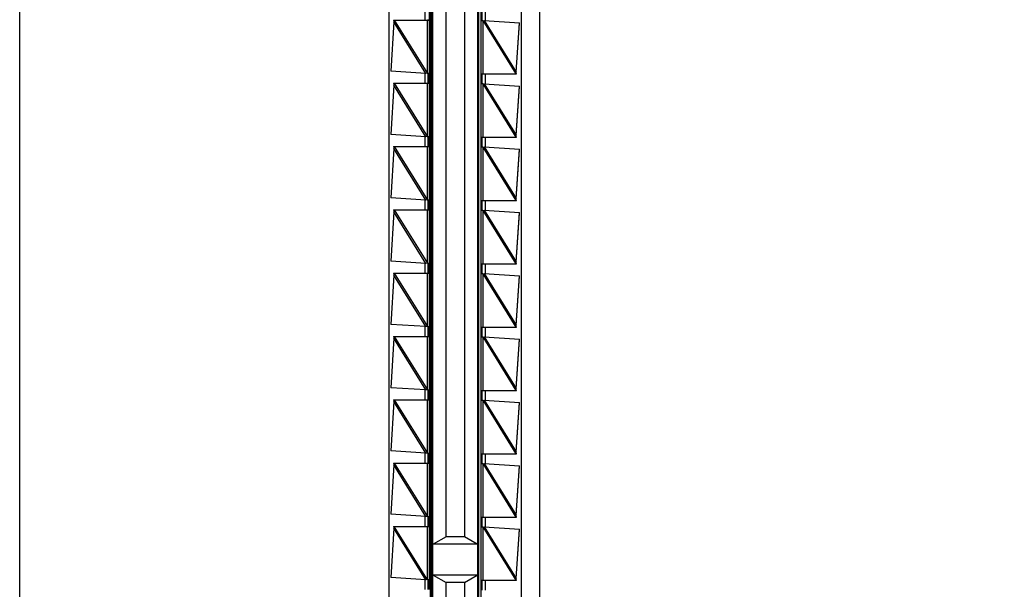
# Model space of a CAD drawing. Header units: inches. Extents: x 0 to 22, y 0 to 17.
# Tile 16 of 21: x 16.1 to 17.6, y 9.2 to 10. Entities that reach past the tile are written whole.
import ezdxf

# ---------------------------------------------------------------- set-up
doc = ezdxf.new("R2010")
doc.units = ezdxf.units.IN
doc.header["$LTSCALE"] = 1.21
doc.header["$MEASUREMENT"] = 0
doc.layers.get('0').update_dxf_attribs({"linetype": 'CONTINUOUS'})
doc.layers.add('DIMENSIONS', color=7, linetype='CONTINUOUS')
doc.styles.get("Standard").update_dxf_attribs({"font": 'txt', "width": 0.8})
doc.dimstyles.new('DIMSTYLE_1', dxfattribs={"dimtxt": 0.125, "dimasz": 0.18, "dimexe": 0.18, "dimexo": 0.0625, "dimgap": 0.09, "dimtad": 0, "dimtih": 1, "dimtoh": 1, "dimdec": 3, "dimzin": 4, "dimdsep": 46, "dimtxsty": 'STANDARD', "dimblk": '_FILLED', "dimblk1": '_FILLED', "dimblk2": '_FILLED', "dimcen": 0.09, "dimadec": 0, "dimazin": 0, "dimtp": 0.01, "dimtm": 0.01, "dimtfac": 1, "dimtdec": 3, "dimtofl": 0, "dimtmove": 0, "dimatfit": 3, "dimldrblk": '_FILLED', "dimfxl": 1, "dimtolj": 1, "dimtzin": 4, "dimarcsym": 0})

# ---------------------------------------------------------------- blocks, each defined once
blk = doc.blocks.new('*D20')
at = {"layer": 'DIMENSIONS', "color": 2, "linetype": 'CONTINUOUS'}
blk.add_line((16.3955, 11.4967), (17.5404, 11.4967), dxfattribs=at)
at = {"layer": 'DIMENSIONS', "color": 2, "linetype": 'CONTINUOUS', "insert": (17.6029, 11.5592), "char_height": 0.125, "width": 1.425, "attachment_point": 1, "line_spacing_factor": 0.9}
blk.add_mtext('4.822{\\Ftxt.shx;\\W1.000000;\\H0.125000; }[122.48]', dxfattribs=at)
blk = doc.blocks.new('_FILLED')
at = {"color": 0, "linetype": 'BYBLOCK'}
blk.add_solid([(0, 0), (-1, 0.1736), (-1, -0.1736)], dxfattribs=at)
blk = doc.blocks.new('*D22')
at = {"layer": 'DIMENSIONS', "color": 2, "linetype": 'CONTINUOUS'}
blk.add_line((16.2079, 11.6843), (16.2079, 12.3062), dxfattribs=at)
at = {"layer": 'DIMENSIONS', "color": 2, "linetype": 'CONTINUOUS', "insert": (16.1454, 12.3687), "char_height": 0.125, "width": 1.225, "attachment_point": 1, "rotation": 90, "line_spacing_factor": 0.9}
blk.add_mtext('.502{\\Ftxt.shx;\\W1.000000;\\H0.125000; }[12.75]', dxfattribs=at)

msp = doc.modelspace()

# ---------------------------------------------------------------- linework, layer by layer
at = {"color": 7, "linetype": 'CONTINUOUS'}
for p, q in [((16.0729, 6.6799), (16.0729, 11.4915)), ((16.8529, 11.4915), (16.8529, 6.6799)), ((16.7599, 10.8652), (16.7599, 7.3062)), ((16.6269, 10.814), (16.6269, 7.3574)), ((16.6929, 7.3562), (16.6929, 10.8152)), ((16.8259, 7.3574), (16.8259, 10.8141)), ((16.6886, 10.7887), (16.6886, 7.3827)), ((16.6909, 10.7862), (16.6909, 7.3862)), ((16.7649, 10.7887), (16.7649, 7.3827)), ((16.7619, 7.3852), (16.7619, 10.7852)), ((16.7126, 9.2529), (16.7126, 10.7652)), ((16.7402, 10.7652), (16.7402, 9.2529)), ((16.7669, 10.0277), (16.7669, 10.0427)), ((16.6341, 10.0259), (16.6296, 9.9518)), ((16.634, 10.0287), (16.6878, 10.0287)), ((16.634, 10.0287), (16.6341, 10.0267)), ((16.6348, 10.0287), (16.6341, 10.0259)), ((16.6341, 10.0261), (16.6341, 10.0259)), ((16.6858, 10.0287), (16.6859, 10.0296)), ((16.7679, 10.0277), (16.7649, 10.0277)), ((16.7679, 10.0277), (16.7701, 10.0281)), ((16.7701, 10.0281), (16.823, 10.0246)), ((16.8181, 9.9506), (16.823, 10.0246)), ((16.8181, 9.9502), (16.823, 10.024)), ((16.6825, 9.9484), (16.6296, 9.9518)), ((16.6847, 9.9487), (16.6825, 9.9484)), ((16.6847, 9.9487), (16.6878, 9.9487)), ((16.6859, 9.9478), (16.6858, 9.9487)), ((16.6859, 9.9478), (16.6859, 9.9346)), ((16.6859, 9.9346), (16.6859, 9.9478)), ((16.6909, 9.9537), (16.6886, 9.9537)), ((16.7649, 9.9477), (16.8183, 9.9477)), ((16.7669, 9.9327), (16.7669, 9.9477)), ((16.8174, 9.9477), (16.8181, 9.9506)), ((16.8181, 9.9501), (16.8181, 9.9502)), ((16.8181, 9.9498), (16.8181, 9.9501)), ((16.8183, 9.9477), (16.8181, 9.9498)), ((16.6341, 9.9309), (16.6296, 9.8568)), ((16.634, 9.9337), (16.6878, 9.9337)), ((16.634, 9.9337), (16.6341, 9.9317)), ((16.6348, 9.9337), (16.6341, 9.9309)), ((16.6341, 9.9311), (16.6341, 9.9309)), ((16.6858, 9.9337), (16.6859, 9.9346)), ((16.7679, 9.9327), (16.7649, 9.9327)), ((16.7679, 9.9327), (16.7701, 9.9331)), ((16.7701, 9.9331), (16.823, 9.9296)), ((16.8181, 9.8556), (16.823, 9.9296)), ((16.8181, 9.8552), (16.823, 9.929)), ((16.6886, 9.8947), (16.6909, 9.8947)), ((16.6825, 9.8534), (16.6296, 9.8568)), ((16.8174, 9.8527), (16.8181, 9.8556)), ((16.8181, 9.8551), (16.8181, 9.8552)), ((16.8181, 9.8548), (16.8181, 9.8551)), ((16.6847, 9.8537), (16.6825, 9.8534)), ((16.6847, 9.8537), (16.6878, 9.8537)), ((16.6859, 9.8528), (16.6858, 9.8537)), ((16.6859, 9.8528), (16.6859, 9.8396)), ((16.6859, 9.8396), (16.6859, 9.8528)), ((16.6886, 9.8542), (16.6909, 9.8542)), ((16.7649, 9.8527), (16.8183, 9.8527)), ((16.7669, 9.8377), (16.7669, 9.8527)), ((16.8183, 9.8527), (16.8181, 9.8548)), ((16.6341, 9.8359), (16.6296, 9.7618)), ((16.634, 9.8387), (16.6878, 9.8387)), ((16.634, 9.8387), (16.6341, 9.8367)), ((16.6348, 9.8387), (16.6341, 9.8359)), ((16.6341, 9.8361), (16.6341, 9.8359)), ((16.6858, 9.8387), (16.6859, 9.8396)), ((16.7679, 9.8377), (16.7649, 9.8377)), ((16.7679, 9.8377), (16.7701, 9.8381)), ((16.7701, 9.8381), (16.823, 9.8346)), ((16.8181, 9.7606), (16.823, 9.8346)), ((16.8181, 9.7602), (16.823, 9.834)), ((16.6886, 9.8172), (16.6909, 9.8172)), ((16.6886, 9.7767), (16.6909, 9.7767)), ((16.6825, 9.7584), (16.6296, 9.7618)), ((16.6847, 9.7587), (16.6825, 9.7584)), ((16.6847, 9.7587), (16.6878, 9.7587)), ((16.6859, 9.7578), (16.6858, 9.7587)), ((16.6859, 9.7578), (16.6859, 9.7446)), ((16.6859, 9.7446), (16.6859, 9.7578)), ((16.7649, 9.7577), (16.8183, 9.7577)), ((16.7669, 9.7427), (16.7669, 9.7577)), ((16.8174, 9.7577), (16.8181, 9.7606)), ((16.8181, 9.7601), (16.8181, 9.7602)), ((16.8181, 9.7598), (16.8181, 9.7601)), ((16.8183, 9.7577), (16.8181, 9.7598)), ((16.6341, 9.7409), (16.6296, 9.6668)), ((16.634, 9.7437), (16.6878, 9.7437)), ((16.634, 9.7437), (16.6341, 9.7417)), ((16.6348, 9.7437), (16.6341, 9.7409)), ((16.6341, 9.7411), (16.6341, 9.7409)), ((16.6858, 9.7437), (16.6859, 9.7446)), ((16.7679, 9.7427), (16.7649, 9.7427)), ((16.7679, 9.7427), (16.7701, 9.7431)), ((16.7701, 9.7431), (16.823, 9.7396)), ((16.8181, 9.6656), (16.823, 9.7396)), ((16.8181, 9.6652), (16.823, 9.739)), ((16.6909, 9.7177), (16.6886, 9.7177)), ((16.6825, 9.6634), (16.6296, 9.6668)), ((16.6847, 9.6637), (16.6825, 9.6634)), ((16.6847, 9.6637), (16.6878, 9.6637)), ((16.6859, 9.6628), (16.6858, 9.6637)), ((16.8174, 9.6627), (16.8181, 9.6656)), ((16.8181, 9.6651), (16.8181, 9.6652)), ((16.8181, 9.6648), (16.8181, 9.6651)), ((16.8183, 9.6627), (16.8181, 9.6648)), ((16.634, 9.6487), (16.6878, 9.6487)), ((16.634, 9.6487), (16.6341, 9.6467)), ((16.6348, 9.6487), (16.6341, 9.6459)), ((16.6858, 9.6487), (16.6859, 9.6496)), ((16.6859, 9.6628), (16.6859, 9.6496)), ((16.6859, 9.6496), (16.6859, 9.6628)), ((16.7649, 9.6627), (16.8183, 9.6627)), ((16.7669, 9.6477), (16.7669, 9.6627)), ((16.6341, 9.6459), (16.6296, 9.5718)), ((16.6341, 9.6461), (16.6341, 9.6459)), ((16.6909, 9.6387), (16.6886, 9.6387)), ((16.7679, 9.6477), (16.7649, 9.6477)), ((16.7679, 9.6477), (16.7701, 9.6481)), ((16.7701, 9.6481), (16.823, 9.6446)), ((16.8181, 9.5706), (16.823, 9.6446)), ((16.8181, 9.5702), (16.823, 9.644)), ((16.6886, 9.5797), (16.6909, 9.5797)), ((16.6825, 9.5684), (16.6296, 9.5718)), ((16.6847, 9.5687), (16.6825, 9.5684)), ((16.6847, 9.5687), (16.6878, 9.5687)), ((16.6859, 9.5678), (16.6858, 9.5687)), ((16.6859, 9.5678), (16.6859, 9.5546)), ((16.6859, 9.5546), (16.6859, 9.5678)), ((16.7649, 9.5677), (16.8183, 9.5677)), ((16.7669, 9.5527), (16.7669, 9.5677)), ((16.8174, 9.5677), (16.8181, 9.5706)), ((16.8181, 9.5701), (16.8181, 9.5702)), ((16.8181, 9.5698), (16.8181, 9.5701)), ((16.8183, 9.5677), (16.8181, 9.5698)), ((16.6341, 9.5509), (16.6296, 9.4768)), ((16.634, 9.5537), (16.6878, 9.5537)), ((16.634, 9.5537), (16.6341, 9.5517)), ((16.6348, 9.5537), (16.6341, 9.5509)), ((16.6341, 9.5511), (16.6341, 9.5509)), ((16.6858, 9.5537), (16.6859, 9.5546)), ((16.7679, 9.5527), (16.7649, 9.5527)), ((16.7679, 9.5527), (16.7701, 9.5531)), ((16.7701, 9.5531), (16.823, 9.5496)), ((16.8181, 9.4756), (16.823, 9.5496)), ((16.8181, 9.4752), (16.823, 9.549)), ((16.6886, 9.5392), (16.6909, 9.5392)), ((16.6886, 9.5022), (16.6909, 9.5022)), ((16.6825, 9.4734), (16.6296, 9.4768)), ((16.6847, 9.4737), (16.6825, 9.4734)), ((16.6847, 9.4737), (16.6878, 9.4737)), ((16.6859, 9.4728), (16.6858, 9.4737)), ((16.6859, 9.4728), (16.6859, 9.4596)), ((16.6859, 9.4596), (16.6859, 9.4728)), ((16.7649, 9.4727), (16.8183, 9.4727)), ((16.7669, 9.4577), (16.7669, 9.4727)), ((16.8174, 9.4727), (16.8181, 9.4756)), ((16.8181, 9.4751), (16.8181, 9.4752)), ((16.8181, 9.4748), (16.8181, 9.4751)), ((16.8183, 9.4727), (16.8181, 9.4748)), ((16.634, 9.4587), (16.6878, 9.4587)), ((16.634, 9.4587), (16.6341, 9.4567)), ((16.6348, 9.4587), (16.6341, 9.4559)), ((16.6341, 9.4561), (16.6341, 9.4559)), ((16.6858, 9.4587), (16.6859, 9.4596)), ((16.6886, 9.4617), (16.6909, 9.4617)), ((16.7679, 9.4577), (16.7649, 9.4577)), ((16.7679, 9.4577), (16.7701, 9.4581)), ((16.7701, 9.4581), (16.823, 9.4546)), ((16.6341, 9.4559), (16.6296, 9.3818)), ((16.8181, 9.3806), (16.823, 9.4546)), ((16.8181, 9.3802), (16.823, 9.454)), ((16.6909, 9.4027), (16.6886, 9.4027)), ((16.6825, 9.3784), (16.6296, 9.3818)), ((16.6847, 9.3787), (16.6825, 9.3784)), ((16.6847, 9.3787), (16.6878, 9.3787)), ((16.6859, 9.3778), (16.6858, 9.3787)), ((16.6859, 9.3778), (16.6859, 9.3646)), ((16.6859, 9.3646), (16.6859, 9.3778)), ((16.7649, 9.3777), (16.8183, 9.3777)), ((16.7669, 9.3627), (16.7669, 9.3777)), ((16.8174, 9.3777), (16.8181, 9.3806)), ((16.8181, 9.3801), (16.8181, 9.3802)), ((16.8181, 9.3798), (16.8181, 9.3801)), ((16.8183, 9.3777), (16.8181, 9.3798)), ((16.6341, 9.3609), (16.6296, 9.2868)), ((16.634, 9.3637), (16.6878, 9.3637)), ((16.634, 9.3637), (16.6341, 9.3617)), ((16.6348, 9.3637), (16.6341, 9.3609)), ((16.6341, 9.3611), (16.6341, 9.3609)), ((16.6858, 9.3637), (16.6859, 9.3646)), ((16.7679, 9.3627), (16.7649, 9.3627)), ((16.7679, 9.3627), (16.7701, 9.3631)), ((16.7701, 9.3631), (16.823, 9.3596)), ((16.8181, 9.2856), (16.823, 9.3596)), ((16.8181, 9.2852), (16.823, 9.359)), ((16.6909, 9.3237), (16.6886, 9.3237)), ((16.6825, 9.2834), (16.6296, 9.2868)), ((16.6847, 9.2837), (16.6825, 9.2834)), ((16.6847, 9.2837), (16.6878, 9.2837)), ((16.6859, 9.2828), (16.6858, 9.2837)), ((16.6859, 9.2828), (16.6859, 9.2696)), ((16.6859, 9.2696), (16.6859, 9.2828)), ((16.7649, 9.2827), (16.8183, 9.2827)), ((16.7669, 9.2677), (16.7669, 9.2827)), ((16.8174, 9.2827), (16.8181, 9.2856)), ((16.8181, 9.2851), (16.8181, 9.2852)), ((16.8181, 9.2848), (16.8181, 9.2851)), ((16.8183, 9.2827), (16.8181, 9.2848)), ((16.6341, 9.2659), (16.6296, 9.1918)), ((16.634, 9.2687), (16.6878, 9.2687)), ((16.634, 9.2687), (16.6341, 9.2667)), ((16.6348, 9.2687), (16.6341, 9.2659)), ((16.6341, 9.2661), (16.6341, 9.2659)), ((16.6858, 9.2687), (16.6859, 9.2696)), ((16.6886, 9.2647), (16.6909, 9.2647)), ((16.7679, 9.2677), (16.7649, 9.2677)), ((16.7679, 9.2677), (16.7701, 9.2681)), ((16.7701, 9.2681), (16.823, 9.2646)), ((16.8181, 9.1906), (16.823, 9.2646)), ((16.8181, 9.1902), (16.823, 9.264)), ((16.7126, 9.2529), (16.6933, 9.2418)), ((16.7402, 9.2529), (16.7126, 9.2529)), ((16.7595, 9.2418), (16.7402, 9.2529)), ((16.7599, 9.2418), (16.6929, 9.2418)), ((16.6886, 9.2242), (16.6909, 9.2242)), ((16.6825, 9.1884), (16.6296, 9.1918)), ((16.7595, 9.1954), (16.6933, 9.1954)), ((16.6933, 9.1954), (16.7126, 9.1842)), ((16.7402, 9.1842), (16.7595, 9.1954)), ((16.8174, 9.1877), (16.8181, 9.1906)), ((16.8181, 9.1901), (16.8181, 9.1902)), ((16.8181, 9.1898), (16.8181, 9.1901)), ((16.6847, 9.1887), (16.6825, 9.1884)), ((16.6847, 9.1887), (16.6878, 9.1887)), ((16.6859, 9.1878), (16.6858, 9.1887)), ((16.6859, 9.1878), (16.6859, 9.1746)), ((16.6859, 9.1746), (16.6859, 9.1878)), ((16.6886, 9.1872), (16.6909, 9.1872)), ((16.7402, 9.1842), (16.7126, 9.1842)), ((16.7126, 7.4062), (16.7126, 9.1842)), ((16.7402, 9.1842), (16.7402, 7.4062)), ((16.7649, 9.1877), (16.8183, 9.1877)), ((16.7669, 9.1727), (16.7669, 9.1877)), ((16.8183, 9.1877), (16.8181, 9.1898)), ((16.6858, 9.1737), (16.6859, 9.1746))]:
    msp.add_line(p, q, dxfattribs=at)
at = {"color": 9, "linetype": 'CONTINUOUS'}
for p, q in [((16.681, 10.0435), (16.681, 10.0287)), ((16.7718, 10.028), (16.7718, 10.0427)), ((16.6825, 9.9484), (16.6341, 10.0259)), ((16.6348, 10.0287), (16.6848, 9.9485)), ((16.6848, 9.9485), (16.6848, 10.0287)), ((16.6878, 9.9487), (16.6878, 10.0287)), ((16.7678, 10.0279), (16.7678, 9.9477)), ((16.7678, 10.0279), (16.8174, 9.9477)), ((16.7701, 10.0281), (16.8181, 9.9506)), ((16.681, 9.9485), (16.681, 9.9337)), ((16.7718, 9.933), (16.7718, 9.9477)), ((16.6825, 9.8534), (16.6341, 9.9309)), ((16.6348, 9.9337), (16.6848, 9.8535)), ((16.6848, 9.8535), (16.6848, 9.9337)), ((16.6878, 9.8537), (16.6878, 9.9337)), ((16.7678, 9.9329), (16.7678, 9.8527)), ((16.7678, 9.9329), (16.8174, 9.8527)), ((16.7701, 9.9331), (16.8181, 9.8556)), ((16.681, 9.8535), (16.681, 9.8387)), ((16.7718, 9.838), (16.7718, 9.8527)), ((16.6825, 9.7584), (16.6341, 9.8359)), ((16.6348, 9.8387), (16.6848, 9.7585)), ((16.6848, 9.7585), (16.6848, 9.8387)), ((16.6878, 9.7587), (16.6878, 9.8387)), ((16.7678, 9.8379), (16.7678, 9.7577)), ((16.7678, 9.8379), (16.8174, 9.7577)), ((16.7701, 9.8381), (16.8181, 9.7606)), ((16.681, 9.7585), (16.681, 9.7437)), ((16.7718, 9.743), (16.7718, 9.7577)), ((16.6825, 9.6634), (16.6341, 9.7409)), ((16.6348, 9.7437), (16.6848, 9.6635)), ((16.6848, 9.6635), (16.6848, 9.7437)), ((16.6878, 9.6637), (16.6878, 9.7437)), ((16.7678, 9.7429), (16.7678, 9.6627)), ((16.7678, 9.7429), (16.8174, 9.6627)), ((16.7701, 9.7431), (16.8181, 9.6656)), ((16.681, 9.6635), (16.681, 9.6487)), ((16.6348, 9.6487), (16.6848, 9.5685)), ((16.6848, 9.5685), (16.6848, 9.6487)), ((16.6878, 9.5687), (16.6878, 9.6487)), ((16.7718, 9.648), (16.7718, 9.6627)), ((16.6825, 9.5684), (16.6341, 9.6459)), ((16.7678, 9.6479), (16.7678, 9.5677)), ((16.7678, 9.6479), (16.8174, 9.5677)), ((16.7701, 9.6481), (16.8181, 9.5706)), ((16.681, 9.5685), (16.681, 9.5537)), ((16.7718, 9.553), (16.7718, 9.5677)), ((16.6825, 9.4734), (16.6341, 9.5509)), ((16.6348, 9.5537), (16.6848, 9.4735)), ((16.6848, 9.4735), (16.6848, 9.5537)), ((16.6878, 9.4737), (16.6878, 9.5537)), ((16.7678, 9.5529), (16.7678, 9.4727)), ((16.7678, 9.5529), (16.8174, 9.4727)), ((16.7701, 9.5531), (16.8181, 9.4756)), ((16.681, 9.4735), (16.681, 9.4587)), ((16.7718, 9.458), (16.7718, 9.4727)), ((16.6348, 9.4587), (16.6848, 9.3785)), ((16.6848, 9.3785), (16.6848, 9.4587)), ((16.6878, 9.3787), (16.6878, 9.4587)), ((16.7678, 9.4579), (16.7678, 9.3777)), ((16.7678, 9.4579), (16.8174, 9.3777)), ((16.7701, 9.4581), (16.8181, 9.3806)), ((16.6825, 9.3784), (16.6341, 9.4559)), ((16.681, 9.3785), (16.681, 9.3637)), ((16.7718, 9.363), (16.7718, 9.3777)), ((16.6825, 9.2834), (16.6341, 9.3609)), ((16.6348, 9.3637), (16.6848, 9.2835)), ((16.6848, 9.2835), (16.6848, 9.3637)), ((16.6878, 9.2837), (16.6878, 9.3637)), ((16.7678, 9.3629), (16.7678, 9.2827)), ((16.7678, 9.3629), (16.8174, 9.2827)), ((16.7701, 9.3631), (16.8181, 9.2856)), ((16.681, 9.2835), (16.681, 9.2687)), ((16.7718, 9.268), (16.7718, 9.2827)), ((16.6825, 9.1884), (16.6341, 9.2659)), ((16.6848, 9.1885), (16.6348, 9.2687)), ((16.6848, 9.1885), (16.6848, 9.2687)), ((16.6878, 9.1887), (16.6878, 9.2687)), ((16.7678, 9.2679), (16.7678, 9.1877)), ((16.7678, 9.2679), (16.8174, 9.1877)), ((16.7701, 9.2681), (16.8181, 9.1906)), ((16.681, 9.1885), (16.681, 9.1737)), ((16.7718, 9.173), (16.7718, 9.1877))]:
    msp.add_line(p, q, dxfattribs=at)
at = {"color": 7, "linetype": 'CONTINUOUS'}
for points in [[(16.6341, 10.0267), (16.6341, 10.0265), (16.6341, 10.0261)], [(16.6341, 9.9317), (16.6341, 9.9315), (16.6341, 9.9311)], [(16.6341, 9.8367), (16.6341, 9.8365), (16.6341, 9.8361)], [(16.6341, 9.7417), (16.6341, 9.7415), (16.6341, 9.7411)], [(16.6341, 9.6467), (16.6341, 9.6465), (16.6341, 9.6461)], [(16.6341, 9.5517), (16.6341, 9.5515), (16.6341, 9.5511)], [(16.6341, 9.4567), (16.6341, 9.4565), (16.6341, 9.4561)], [(16.6341, 9.3617), (16.6341, 9.3615), (16.6341, 9.3611)], [(16.6341, 9.2667), (16.6341, 9.2665), (16.6341, 9.2661)]]:
    msp.add_lwpolyline(points, dxfattribs=at)
for points in [[(16.6878, 10.0287), (16.6878, 10.0287), (16.6878, 10.0287), (16.6878, 10.0287), (16.6878, 10.0287), (16.6878, 10.0287), (16.6878, 10.0287), (16.6878, 10.0288), (16.6878, 10.0288), (16.6878, 10.0289), (16.6878, 10.0289), (16.6878, 10.029), (16.6879, 10.0292), (16.6879, 10.0293), (16.6879, 10.0294), (16.6879, 10.0296), (16.6879, 10.0298), (16.6879, 10.0301), (16.6879, 10.0304), (16.6879, 10.0309), (16.6879, 10.0315), (16.6879, 10.0321), (16.6879, 10.0327), (16.6879, 10.0333), (16.6879, 10.034), (16.6879, 10.035), (16.6879, 10.0362), (16.6879, 10.0374), (16.6879, 10.0384), (16.6879, 10.0391), (16.6879, 10.0397), (16.6879, 10.0404), (16.6879, 10.041), (16.6879, 10.0415), (16.6879, 10.042), (16.6879, 10.0424), (16.6879, 10.0426), (16.6879, 10.0428), (16.6879, 10.043), (16.6879, 10.0431), (16.6879, 10.0433), (16.6878, 10.0434), (16.6878, 10.0435), (16.6878, 10.0436), (16.6878, 10.0436), (16.6878, 10.0437), (16.6878, 10.0437), (16.6878, 10.0437), (16.6878, 10.0437), (16.6878, 10.0437), (16.6878, 10.0437), (16.6878, 10.0437), (16.6878, 10.0437)], [(16.6878, 9.9337), (16.6878, 9.9337), (16.6878, 9.9337), (16.6878, 9.9337), (16.6878, 9.9337), (16.6878, 9.9337), (16.6878, 9.9337), (16.6878, 9.9338), (16.6878, 9.9338), (16.6878, 9.9339), (16.6878, 9.9339), (16.6878, 9.934), (16.6879, 9.9342), (16.6879, 9.9343), (16.6879, 9.9344), (16.6879, 9.9346), (16.6879, 9.9348), (16.6879, 9.9351), (16.6879, 9.9354), (16.6879, 9.9359), (16.6879, 9.9365), (16.6879, 9.9371), (16.6879, 9.9377), (16.6879, 9.9383), (16.6879, 9.939), (16.6879, 9.94), (16.6879, 9.9412), (16.6879, 9.9424), (16.6879, 9.9434), (16.6879, 9.9441), (16.6879, 9.9447), (16.6879, 9.9454), (16.6879, 9.946), (16.6879, 9.9465), (16.6879, 9.947), (16.6879, 9.9474), (16.6879, 9.9476), (16.6879, 9.9478), (16.6879, 9.948), (16.6879, 9.9481), (16.6879, 9.9483), (16.6878, 9.9484), (16.6878, 9.9485), (16.6878, 9.9486), (16.6878, 9.9486), (16.6878, 9.9487), (16.6878, 9.9487), (16.6878, 9.9487), (16.6878, 9.9487), (16.6878, 9.9487), (16.6878, 9.9487), (16.6878, 9.9487), (16.6878, 9.9487)], [(16.6878, 9.8387), (16.6878, 9.8387), (16.6878, 9.8387), (16.6878, 9.8387), (16.6878, 9.8387), (16.6878, 9.8387), (16.6878, 9.8387), (16.6878, 9.8388), (16.6878, 9.8388), (16.6878, 9.8389), (16.6878, 9.8389), (16.6878, 9.839), (16.6879, 9.8392), (16.6879, 9.8393), (16.6879, 9.8394), (16.6879, 9.8396), (16.6879, 9.8398), (16.6879, 9.8401), (16.6879, 9.8404), (16.6879, 9.8409), (16.6879, 9.8415), (16.6879, 9.8421), (16.6879, 9.8427), (16.6879, 9.8433), (16.6879, 9.844), (16.6879, 9.845), (16.6879, 9.8462), (16.6879, 9.8474), (16.6879, 9.8484), (16.6879, 9.8491), (16.6879, 9.8497), (16.6879, 9.8504), (16.6879, 9.851), (16.6879, 9.8515), (16.6879, 9.852), (16.6879, 9.8524), (16.6879, 9.8526), (16.6879, 9.8528), (16.6879, 9.853), (16.6879, 9.8531), (16.6879, 9.8533), (16.6878, 9.8534), (16.6878, 9.8535), (16.6878, 9.8536), (16.6878, 9.8536), (16.6878, 9.8537), (16.6878, 9.8537), (16.6878, 9.8537), (16.6878, 9.8537), (16.6878, 9.8537), (16.6878, 9.8537), (16.6878, 9.8537), (16.6878, 9.8537)], [(16.6878, 9.7437), (16.6878, 9.7437), (16.6878, 9.7437), (16.6878, 9.7437), (16.6878, 9.7437), (16.6878, 9.7437), (16.6878, 9.7437), (16.6878, 9.7438), (16.6878, 9.7438), (16.6878, 9.7439), (16.6878, 9.7439), (16.6878, 9.744), (16.6879, 9.7442), (16.6879, 9.7443), (16.6879, 9.7444), (16.6879, 9.7446), (16.6879, 9.7448), (16.6879, 9.7451), (16.6879, 9.7454), (16.6879, 9.7459), (16.6879, 9.7465), (16.6879, 9.7471), (16.6879, 9.7477), (16.6879, 9.7483), (16.6879, 9.749), (16.6879, 9.75), (16.6879, 9.7512), (16.6879, 9.7524), (16.6879, 9.7534), (16.6879, 9.7541), (16.6879, 9.7547), (16.6879, 9.7554), (16.6879, 9.756), (16.6879, 9.7565), (16.6879, 9.757), (16.6879, 9.7574), (16.6879, 9.7576), (16.6879, 9.7578), (16.6879, 9.758), (16.6879, 9.7581), (16.6879, 9.7583), (16.6878, 9.7584), (16.6878, 9.7585), (16.6878, 9.7586), (16.6878, 9.7586), (16.6878, 9.7587), (16.6878, 9.7587), (16.6878, 9.7587), (16.6878, 9.7587), (16.6878, 9.7587), (16.6878, 9.7587), (16.6878, 9.7587), (16.6878, 9.7587)], [(16.6878, 9.6487), (16.6878, 9.6487), (16.6878, 9.6487), (16.6878, 9.6487), (16.6878, 9.6487), (16.6878, 9.6487), (16.6878, 9.6487), (16.6878, 9.6488), (16.6878, 9.6488), (16.6878, 9.6489), (16.6878, 9.6489), (16.6878, 9.649), (16.6879, 9.6492), (16.6879, 9.6493), (16.6879, 9.6494), (16.6879, 9.6496), (16.6879, 9.6498), (16.6879, 9.6501), (16.6879, 9.6504), (16.6879, 9.6509), (16.6879, 9.6515), (16.6879, 9.6521), (16.6879, 9.6527), (16.6879, 9.6533), (16.6879, 9.654), (16.6879, 9.655), (16.6879, 9.6562), (16.6879, 9.6574), (16.6879, 9.6584), (16.6879, 9.6591), (16.6879, 9.6597), (16.6879, 9.6604), (16.6879, 9.661), (16.6879, 9.6615), (16.6879, 9.662), (16.6879, 9.6624), (16.6879, 9.6626), (16.6879, 9.6628), (16.6879, 9.663), (16.6879, 9.6631), (16.6879, 9.6633), (16.6878, 9.6634), (16.6878, 9.6635), (16.6878, 9.6636), (16.6878, 9.6636), (16.6878, 9.6637), (16.6878, 9.6637), (16.6878, 9.6637), (16.6878, 9.6637), (16.6878, 9.6637), (16.6878, 9.6637), (16.6878, 9.6637), (16.6878, 9.6637)], [(16.6878, 9.5537), (16.6878, 9.5537), (16.6878, 9.5537), (16.6878, 9.5537), (16.6878, 9.5537), (16.6878, 9.5537), (16.6878, 9.5537), (16.6878, 9.5538), (16.6878, 9.5538), (16.6878, 9.5539), (16.6878, 9.5539), (16.6878, 9.554), (16.6879, 9.5542), (16.6879, 9.5543), (16.6879, 9.5544), (16.6879, 9.5546), (16.6879, 9.5548), (16.6879, 9.5551), (16.6879, 9.5554), (16.6879, 9.5559), (16.6879, 9.5565), (16.6879, 9.5571), (16.6879, 9.5577), (16.6879, 9.5583), (16.6879, 9.559), (16.6879, 9.56), (16.6879, 9.5612), (16.6879, 9.5624), (16.6879, 9.5634), (16.6879, 9.5641), (16.6879, 9.5647), (16.6879, 9.5654), (16.6879, 9.566), (16.6879, 9.5665), (16.6879, 9.567), (16.6879, 9.5674), (16.6879, 9.5676), (16.6879, 9.5678), (16.6879, 9.568), (16.6879, 9.5681), (16.6879, 9.5683), (16.6878, 9.5684), (16.6878, 9.5685), (16.6878, 9.5686), (16.6878, 9.5686), (16.6878, 9.5687), (16.6878, 9.5687), (16.6878, 9.5687), (16.6878, 9.5687), (16.6878, 9.5687), (16.6878, 9.5687), (16.6878, 9.5687), (16.6878, 9.5687)], [(16.6878, 9.4587), (16.6878, 9.4587), (16.6878, 9.4587), (16.6878, 9.4587), (16.6878, 9.4587), (16.6878, 9.4587), (16.6878, 9.4587), (16.6878, 9.4588), (16.6878, 9.4588), (16.6878, 9.4589), (16.6878, 9.4589), (16.6878, 9.459), (16.6879, 9.4592), (16.6879, 9.4593), (16.6879, 9.4594), (16.6879, 9.4596), (16.6879, 9.4598), (16.6879, 9.4601), (16.6879, 9.4604), (16.6879, 9.4609), (16.6879, 9.4615), (16.6879, 9.4621), (16.6879, 9.4627), (16.6879, 9.4633), (16.6879, 9.464), (16.6879, 9.465), (16.6879, 9.4662), (16.6879, 9.4674), (16.6879, 9.4684), (16.6879, 9.4691), (16.6879, 9.4697), (16.6879, 9.4704), (16.6879, 9.471), (16.6879, 9.4715), (16.6879, 9.472), (16.6879, 9.4724), (16.6879, 9.4726), (16.6879, 9.4728), (16.6879, 9.473), (16.6879, 9.4731), (16.6879, 9.4733), (16.6878, 9.4734), (16.6878, 9.4735), (16.6878, 9.4736), (16.6878, 9.4736), (16.6878, 9.4737), (16.6878, 9.4737), (16.6878, 9.4737), (16.6878, 9.4737), (16.6878, 9.4737), (16.6878, 9.4737), (16.6878, 9.4737), (16.6878, 9.4737)], [(16.6878, 9.3637), (16.6878, 9.3637), (16.6878, 9.3637), (16.6878, 9.3637), (16.6878, 9.3637), (16.6878, 9.3637), (16.6878, 9.3637), (16.6878, 9.3638), (16.6878, 9.3638), (16.6878, 9.3639), (16.6878, 9.3639), (16.6878, 9.364), (16.6879, 9.3642), (16.6879, 9.3643), (16.6879, 9.3644), (16.6879, 9.3646), (16.6879, 9.3648), (16.6879, 9.3651), (16.6879, 9.3654), (16.6879, 9.3659), (16.6879, 9.3665), (16.6879, 9.3671), (16.6879, 9.3677), (16.6879, 9.3683), (16.6879, 9.369), (16.6879, 9.37), (16.6879, 9.3712), (16.6879, 9.3724), (16.6879, 9.3734), (16.6879, 9.3741), (16.6879, 9.3747), (16.6879, 9.3754), (16.6879, 9.376), (16.6879, 9.3765), (16.6879, 9.377), (16.6879, 9.3774), (16.6879, 9.3776), (16.6879, 9.3778), (16.6879, 9.378), (16.6879, 9.3781), (16.6879, 9.3783), (16.6878, 9.3784), (16.6878, 9.3785), (16.6878, 9.3786), (16.6878, 9.3786), (16.6878, 9.3787), (16.6878, 9.3787), (16.6878, 9.3787), (16.6878, 9.3787), (16.6878, 9.3787), (16.6878, 9.3787), (16.6878, 9.3787), (16.6878, 9.3787)], [(16.6878, 9.2687), (16.6878, 9.2687), (16.6878, 9.2687), (16.6878, 9.2687), (16.6878, 9.2687), (16.6878, 9.2687), (16.6878, 9.2687), (16.6878, 9.2688), (16.6878, 9.2688), (16.6878, 9.2689), (16.6878, 9.2689), (16.6878, 9.269), (16.6879, 9.2692), (16.6879, 9.2693), (16.6879, 9.2694), (16.6879, 9.2696), (16.6879, 9.2698), (16.6879, 9.2701), (16.6879, 9.2704), (16.6879, 9.2709), (16.6879, 9.2715), (16.6879, 9.2721), (16.6879, 9.2727), (16.6879, 9.2733), (16.6879, 9.274), (16.6879, 9.275), (16.6879, 9.2762), (16.6879, 9.2774), (16.6879, 9.2784), (16.6879, 9.2791), (16.6879, 9.2797), (16.6879, 9.2804), (16.6879, 9.281), (16.6879, 9.2815), (16.6879, 9.282), (16.6879, 9.2824), (16.6879, 9.2826), (16.6879, 9.2828), (16.6879, 9.283), (16.6879, 9.2831), (16.6879, 9.2833), (16.6878, 9.2834), (16.6878, 9.2835), (16.6878, 9.2836), (16.6878, 9.2836), (16.6878, 9.2837), (16.6878, 9.2837), (16.6878, 9.2837), (16.6878, 9.2837), (16.6878, 9.2837), (16.6878, 9.2837), (16.6878, 9.2837), (16.6878, 9.2837)], [(16.6878, 9.1737), (16.6878, 9.1737), (16.6878, 9.1737), (16.6878, 9.1737), (16.6878, 9.1737), (16.6878, 9.1737), (16.6878, 9.1737), (16.6878, 9.1738), (16.6878, 9.1738), (16.6878, 9.1739), (16.6878, 9.1739), (16.6878, 9.174), (16.6879, 9.1742), (16.6879, 9.1743), (16.6879, 9.1744), (16.6879, 9.1746), (16.6879, 9.1748), (16.6879, 9.1751), (16.6879, 9.1754), (16.6879, 9.1759), (16.6879, 9.1765), (16.6879, 9.1771), (16.6879, 9.1777), (16.6879, 9.1783), (16.6879, 9.179), (16.6879, 9.18), (16.6879, 9.1812), (16.6879, 9.1824), (16.6879, 9.1834), (16.6879, 9.1841), (16.6879, 9.1847), (16.6879, 9.1854), (16.6879, 9.186), (16.6879, 9.1865), (16.6879, 9.187), (16.6879, 9.1874), (16.6879, 9.1876), (16.6879, 9.1878), (16.6879, 9.188), (16.6879, 9.1881), (16.6879, 9.1883), (16.6878, 9.1884), (16.6878, 9.1885), (16.6878, 9.1886), (16.6878, 9.1886), (16.6878, 9.1887), (16.6878, 9.1887), (16.6878, 9.1887), (16.6878, 9.1887), (16.6878, 9.1887), (16.6878, 9.1887), (16.6878, 9.1887), (16.6878, 9.1887)]]:
    msp.add_open_spline(points, degree=3, knots=[0, 0, 0, 0, 0.000262, 0.000478, 0.000762, 0.001117, 0.001544, 0.002618, 0.005649, 0.009863, 0.015252, 0.021806, 0.029509, 0.038344, 0.04829, 0.059322, 0.071416, 0.084541, 0.113757, 0.146691, 0.183026, 0.222412, 0.26447, 0.308796, 0.354963, 0.402526, 0.5, 0.597474, 0.645037, 0.691204, 0.73553, 0.777588, 0.816974, 0.853309, 0.886243, 0.915459, 0.928584, 0.940678, 0.95171, 0.961656, 0.970491, 0.978194, 0.984748, 0.990137, 0.994351, 0.997382, 0.998456, 0.998883, 0.999238, 0.999522, 0.999738, 1, 1, 1, 1], dxfattribs=at)

# ---------------------------------------------------------------- dimensions: what is measured, and where the dimension line sits
at = {"layer": 'DIMENSIONS', "color": 2, "linetype": 'CONTINUOUS'}
for feature_location, offset, dtype, origin, picture, middle in [((16.2079, 11.6843), (0, 0.6219), 1, (16.7099, 6.6747), '*D22', (16.2079, 12.9812)), ((16.3955, 11.4967), (1.1449, 0), 0, (16.835, 6.6747), '*D20', (18.3154, 11.4967))]:
    dim = msp.add_ordinate_dim(feature_location=feature_location, offset=offset, dtype=dtype, origin=origin, dimstyle='DIMSTYLE_1', dxfattribs=at)
    dim.commit()
    dim.dimension.update_dxf_attribs({"geometry": picture, "text_midpoint": middle})

doc.saveas('drawing.dxf')
